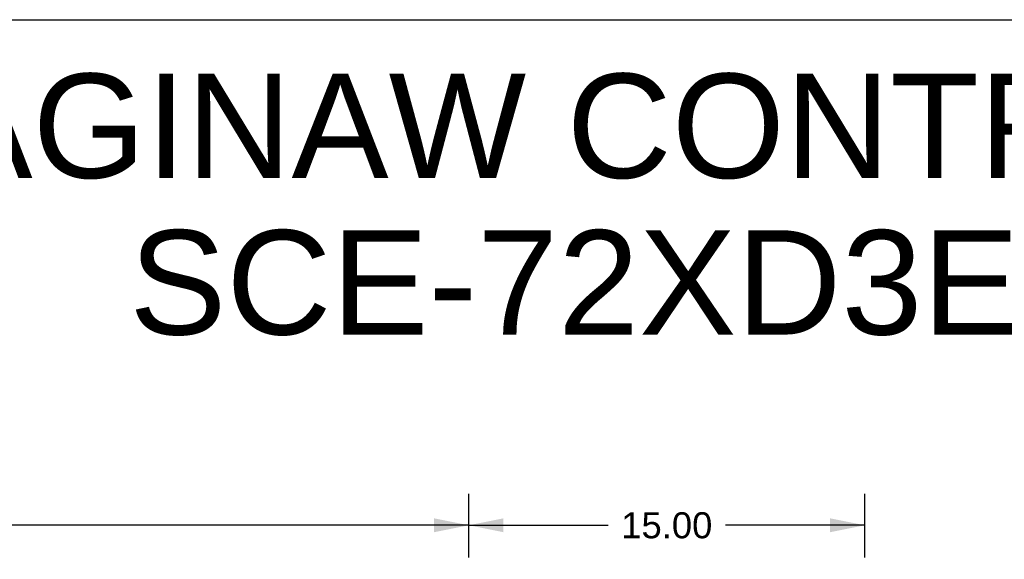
# Model space of a CAD drawing. Header units: inches. Extents: x 0 to 224, y 0 to 145.
# Tile 125 of 125: x 129 to 166, y 124 to 145. Entities that reach past the tile are written whole.
import ezdxf

# ---------------------------------------------------------------- set-up
doc = ezdxf.new("R2010")
doc.units = ezdxf.units.IN
doc.header["$LTSCALE"] = 12.302632
doc.header["$MEASUREMENT"] = 0
doc.layers.get('0').update_dxf_attribs({"linetype": 'CONTINUOUS'})
doc.layers.add('DIMENSIONS', color=7, linetype='CONTINUOUS')
doc.styles.get("Standard").update_dxf_attribs({"font": 'arial.ttf'})
doc.dimstyles.new('DIMSTYLE_1', dxfattribs={"dimtxt": 0.986842, "dimasz": 1.315789, "dimexe": 0.09, "dimexo": 0.07, "dimgap": 0.0375, "dimtad": 0, "dimtih": 1, "dimtoh": 1, "dimzin": 4, "dimdsep": 46, "dimtxsty": 'Standard', "dimblk": '_FILLED', "dimblk1": '_FILLED', "dimblk2": '_FILLED', "dimcen": 0.09, "dimazin": 1, "dimtfac": 1, "dimtdec": 3, "dimtofl": 0, "dimtmove": 0, "dimatfit": 3, "dimldrblk": '_FILLED', "dimfxl": 1, "dimtolj": 1, "dimtzin": 4, "dimarcsym": 0})

# ---------------------------------------------------------------- blocks, each defined once
blk = doc.blocks.new('_FILLED')
at = {"color": 0, "linetype": 'ByBlock'}
blk.add_solid([(0, 0), (-1, 0.2), (-1, -0.2)], dxfattribs=at)
blk = doc.blocks.new('*D1')
at = {"layer": 'DIMENSIONS', "color": 2, "linetype": 'Continuous'}
for p, q in [((28.323, 124.536), (28.323, 126.795)), ((145.823, 124.536), (145.823, 126.795)), ((28.323, 125.61), (84.472, 125.61)), ((145.823, 125.61), (89.674, 125.61))]:
    blk.add_line(p, q, dxfattribs=at)
at = {"layer": 'DIMENSIONS', "color": 2, "linetype": 'Continuous', "xscale": 1.3157894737, "yscale": 1.3157894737, "zscale": 1.3157894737, "rotation": 180}
blk.add_blockref('_FILLED', (28.323, 125.61), dxfattribs=at)
at = {"layer": 'DIMENSIONS', "color": 2, "linetype": 'Continuous', "xscale": 1.3157894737, "yscale": 1.3157894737, "zscale": 1.3157894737}
blk.add_blockref('_FILLED', (145.823, 125.61), dxfattribs=at)
at = {"layer": 'DIMENSIONS', "color": 2, "linetype": 'Continuous', "insert": (87.073, 126.104), "char_height": 0.9868, "width": 4.21517, "attachment_point": 2, "line_spacing_factor": 0.9}
blk.add_mtext('117.50', dxfattribs=at)
blk = doc.blocks.new('*D10')
at = {"layer": 'DIMENSIONS', "color": 2, "linetype": 'Continuous'}
for p, q in [((145.823, 124.393), (145.823, 126.795)), ((160.823, 124.393), (160.823, 126.795)), ((145.823, 125.61), (151.105, 125.61)), ((160.823, 125.61), (155.54, 125.61))]:
    blk.add_line(p, q, dxfattribs=at)
at = {"layer": 'DIMENSIONS', "color": 2, "linetype": 'Continuous', "xscale": 1.3157894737, "yscale": 1.3157894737, "zscale": 1.3157894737, "rotation": 180}
blk.add_blockref('_FILLED', (145.823, 125.61), dxfattribs=at)
at = {"layer": 'DIMENSIONS', "color": 2, "linetype": 'Continuous', "xscale": 1.3157894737, "yscale": 1.3157894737, "zscale": 1.3157894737}
blk.add_blockref('_FILLED', (160.823, 125.61), dxfattribs=at)
at = {"layer": 'DIMENSIONS', "color": 2, "linetype": 'Continuous', "insert": (153.323, 126.104), "char_height": 0.9868, "width": 3.44844, "attachment_point": 2, "line_spacing_factor": 0.9}
blk.add_mtext('15.00', dxfattribs=at)

msp = doc.modelspace()

# ---------------------------------------------------------------- linework, layer by layer
at = {"color": 7, "linetype": 'Continuous'}
msp.add_line((0, 144.737), (223.684, 144.737), dxfattribs=at)

# ---------------------------------------------------------------- texts
at = {"layer": 'DIMENSIONS', "color": 2, "linetype": 'Continuous', "insert": (171.893, 142.695), "char_height": 3.94737, "width": 99.69673, "attachment_point": 2, "line_spacing_factor": 0.9}
msp.add_mtext('SAGINAW CONTROL & ENGINEERING\\PSCE-72XD3EW18  Sheet 1 of 2', dxfattribs=at)

# ---------------------------------------------------------------- dimensions: what is measured, and where the dimension line sits
at = {"layer": 'DIMENSIONS', "color": 2, "linetype": 'Continuous'}
dim = msp.add_linear_dim(base=(145.823, 125.61), p1=(28.323, 126.865), p2=(145.823, 126.865), dimstyle='DIMSTYLE_1', dxfattribs=at)
dim.commit()
dim.dimension.update_dxf_attribs({"geometry": '*D1', "text_midpoint": (87.114, 125.605), "dimtype": 160})
dim = msp.add_linear_dim(base=(145.823, 125.61), p1=(160.823, 124.323), p2=(145.823, 124.323), angle=180, dimstyle='DIMSTYLE_1', dxfattribs=at)
dim.commit()
dim.dimension.update_dxf_attribs({"geometry": '*D10', "text_midpoint": (153.365, 125.605), "dimtype": 160})

doc.saveas('drawing.dxf')
